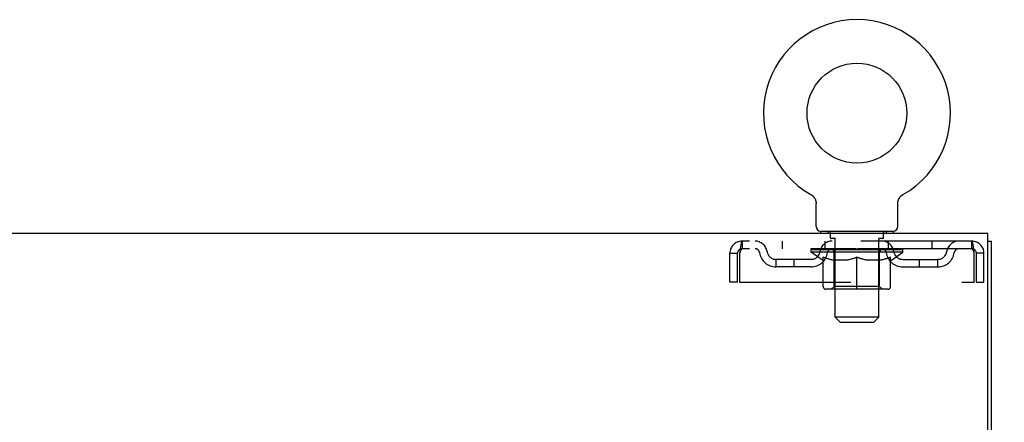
# Model space of a CAD drawing. Header units: inches. Extents: x 0 to 278, y 0 to 180.
# Tile 66 of 76: x 122 to 136, y 132 to 138. Entities that reach past the tile are written whole.
import ezdxf

# ---------------------------------------------------------------- set-up
doc = ezdxf.new("R2010")
doc.units = ezdxf.units.IN
doc.header["$LTSCALE"] = 15.310625
doc.header["$MEASUREMENT"] = 0
doc.linetypes.add('HIDDEN', pattern=[0.2, 0.1, -0.1])
doc.layers.get('0').update_dxf_attribs({"linetype": 'CONTINUOUS'})
doc.layers.add('DEFAULT_2', color=8, linetype='HIDDEN')
doc.layers.add('DIMENSIONS', color=7, linetype='CONTINUOUS')
doc.styles.get("Standard").update_dxf_attribs({"font": 'arial.ttf'})
doc.dimstyles.new('DIMSTYLE_1', dxfattribs={"dimtxt": 1.228125, "dimasz": 1.6375, "dimexe": 0.09, "dimexo": 0.07, "dimgap": 0.0375, "dimtad": 0, "dimtih": 1, "dimtoh": 1, "dimzin": 4, "dimdsep": 46, "dimtxsty": 'Standard', "dimblk": '_FILLED', "dimblk1": '_FILLED', "dimblk2": '_FILLED', "dimcen": 0.09, "dimadec": 3, "dimazin": 1, "dimtfac": 1, "dimtdec": 3, "dimtofl": 0, "dimtmove": 0, "dimatfit": 3, "dimldrblk": '_FILLED', "dimfxl": 0, "dimtolj": 1, "dimtzin": 4, "dimarcsym": 0})

# ---------------------------------------------------------------- blocks, each defined once
blk = doc.blocks.new('_FILLED')
at = {"color": 0, "linetype": 'ByBlock'}
blk.add_solid([(0, 0), (-1, 0.2), (-1, -0.2)], dxfattribs=at)
blk = doc.blocks.new('*D10')
at = {"layer": 'DIMENSIONS', "color": 2, "linetype": 'Continuous'}
for p, q in [((136.481, 134.826), (139.992, 134.826)), ((138.518, 134.826), (138.518, 126.866)), ((138.518, 116.451), (138.518, 124.41)), ((135.093, 116.451), (139.992, 116.451))]:
    blk.add_line(p, q, dxfattribs=at)
at = {"layer": 'DIMENSIONS', "color": 2, "linetype": 'Continuous', "xscale": 1.6375, "yscale": 1.6375, "zscale": 1.6375}
for p, rotation in [((138.518, 134.826), 90), ((138.518, 116.451), 270)]:
    blk.add_blockref('_FILLED', p, dxfattribs=dict(at, rotation=rotation))
at = {"layer": 'DIMENSIONS', "color": 2, "linetype": 'Continuous', "insert": (138.518, 126.252), "char_height": 1.2281, "width": 4.29159, "attachment_point": 2, "line_spacing_factor": 0.9}
blk.add_mtext('18.38', dxfattribs=at)

msp = doc.modelspace()

# ---------------------------------------------------------------- linework, layer by layer
at = {"color": 7, "linetype": 'Continuous'}
for p, q in [((132.958, 135.364), (132.958, 135.364)), ((132.958, 135.364), (132.962, 135.361)), ((132.959, 135.363), (132.96, 135.362)), ((132.962, 135.361), (132.966, 135.359)), ((132.966, 135.359), (132.97, 135.356)), ((132.97, 135.356), (132.974, 135.353)), ((132.974, 135.353), (132.978, 135.349)), ((132.978, 135.35), (132.982, 135.346)), ((132.982, 135.346), (132.986, 135.343)), ((132.986, 135.343), (132.99, 135.339)), ((132.989, 135.339), (132.993, 135.335)), ((132.993, 135.336), (132.996, 135.332)), ((132.996, 135.332), (133, 135.328)), ((132.999, 135.328), (133.003, 135.324)), ((133.003, 135.324), (133.006, 135.319)), ((133.005, 135.32), (133.008, 135.315)), ((133.008, 135.315), (133.011, 135.311)), ((133.011, 135.311), (133.013, 135.306)), ((133.013, 135.307), (133.016, 135.302)), ((133.016, 135.302), (133.018, 135.297)), ((133.018, 135.297), (133.02, 135.293)), ((133.02, 135.293), (133.022, 135.288)), ((133.022, 135.288), (133.023, 135.283)), ((133.023, 135.283), (133.025, 135.278)), ((133.025, 135.278), (133.026, 135.273)), ((133.026, 135.273), (133.027, 135.268)), ((133.027, 135.268), (133.028, 135.263)), ((133.028, 135.263), (133.029, 135.258)), ((133.029, 135.258), (133.03, 135.253)), ((134.156, 135.253), (134.157, 135.258)), ((134.156, 135.248), (134.156, 135.253)), ((134.157, 135.263), (134.158, 135.268)), ((134.157, 135.258), (134.157, 135.263)), ((134.158, 135.268), (134.16, 135.273)), ((134.16, 135.273), (134.161, 135.278)), ((134.161, 135.278), (134.162, 135.283)), ((134.162, 135.283), (134.164, 135.288)), ((134.164, 135.288), (134.166, 135.293)), ((134.168, 135.297), (134.17, 135.302)), ((134.17, 135.302), (134.172, 135.307)), ((134.172, 135.306), (134.175, 135.311)), ((134.175, 135.311), (134.177, 135.315)), ((134.177, 135.315), (134.18, 135.32)), ((134.18, 135.319), (134.183, 135.324)), ((134.183, 135.324), (134.186, 135.328)), ((134.186, 135.328), (134.189, 135.332)), ((134.189, 135.332), (134.193, 135.336)), ((134.196, 135.339), (134.2, 135.343)), ((134.203, 135.346), (134.207, 135.349)), ((134.211, 135.353), (134.215, 135.356)), ((134.215, 135.356), (134.219, 135.359)), ((134.219, 135.359), (134.224, 135.361)), ((134.219, 135.359), (134.221, 135.359)), ((134.224, 135.361), (134.228, 135.364)), ((134.225, 135.362), (134.227, 135.363)), ((133.03, 134.925), (133.03, 135.239)), ((134.155, 135.243), (134.156, 135.248)), ((134.155, 135.243), (134.156, 135.248)), ((134.155, 135.239), (134.155, 135.243)), ((134.155, 134.925), (134.155, 135.239)), ((133.093, 134.856), (133.093, 134.826)), ((134.093, 134.856), (133.093, 134.856)), ((134.093, 134.856), (134.093, 134.826)), ((135.395, 134.722), (135.447, 134.722))]:
    msp.add_line(p, q, dxfattribs=at)
at = {"color": 3, "linetype": 'Continuous'}
for p, q in [((135.395, 134.826), (57.749, 134.826)), ((135.395, 131.49), (135.395, 134.826)), ((135.447, 48.93), (135.447, 134.722))]:
    msp.add_line(p, q, dxfattribs=at)
at = {"color": 7, "linetype": 'Continuous'}
for points in [[(133.03, 135.253), (133.03, 135.248), (133.03, 135.243), (133.03, 135.239)], [(134.166, 135.293), (134.168, 135.297), (134.17, 135.302)], [(134.193, 135.335), (134.196, 135.339), (134.2, 135.343)], [(134.2, 135.343), (134.204, 135.346), (134.207, 135.35)], [(134.207, 135.349), (134.211, 135.353), (134.215, 135.356)]]:
    msp.add_lwpolyline(points, dxfattribs=at)
msp.add_circle((133.593, 136.484), 0.688, dxfattribs=at)
for centre, radius, start, end in [((133.593, 136.484), 1.288, 299.5053, 240.4947), ((133.099, 134.925), 0.069, 180, 265), ((134.086, 134.925), 0.069, 275, 360)]:
    msp.add_arc(centre, radius, start, end, dxfattribs=at)
at = {"layer": 'DEFAULT_2', "color": 8, "linetype": 'HIDDEN'}
for p, q in [((132.957, 135.364), (132.958, 135.364)), ((132.965, 135.359), (132.966, 135.359)), ((134.228, 135.364), (134.228, 135.364)), ((133.19, 134.856), (133.19, 134.826)), ((133.228, 134.766), (133.228, 134.846)), ((133.958, 134.766), (133.958, 134.846)), ((133.996, 134.856), (133.996, 134.826)), ((132.01, 134.722), (132.01, 134.618)), ((135.176, 134.722), (132.01, 134.722)), ((132.562, 134.722), (132.562, 134.618)), ((133.155, 134.618), (133.155, 134.722)), ((133.298, 134.756), (133.238, 134.756)), ((133.293, 133.675), (133.293, 134.746)), ((133.948, 134.756), (133.888, 134.756)), ((133.893, 133.675), (133.893, 134.746)), ((134.03, 134.618), (134.03, 134.722)), ((134.624, 134.722), (134.624, 134.618)), ((135.176, 134.618), (135.176, 134.722)), ((135.176, 134.618), (132.01, 134.618)), ((132.96, 134.571), (132.96, 134.618)), ((132.969, 134.611), (132.969, 134.618)), ((132.978, 134.608), (132.978, 134.611)), ((132.978, 134.608), (134.208, 134.608)), ((132.987, 134.608), (132.987, 134.611)), ((132.988, 134.608), (132.988, 134.611)), ((132.998, 134.611), (132.998, 134.618)), ((133.014, 134.608), (133.014, 134.611)), ((133.016, 134.608), (133.016, 134.611)), ((133.044, 134.611), (133.044, 134.618)), ((133.059, 134.608), (133.059, 134.611)), ((133.062, 134.608), (133.062, 134.611)), ((133.266, 134.611), (133.065, 134.611)), ((133.108, 134.611), (133.108, 134.618)), ((133.109, 134.608), (133.109, 134.611)), ((133.11, 134.608), (133.11, 134.611)), ((133.113, 134.608), (133.113, 134.611)), ((133.12, 134.608), (133.12, 134.611)), ((133.12, 134.608), (133.12, 134.611)), ((133.123, 134.608), (133.123, 134.611)), ((133.127, 134.608), (133.127, 134.612)), ((133.131, 134.608), (133.131, 134.611)), ((133.145, 134.608), (133.145, 134.611)), ((133.163, 134.608), (133.163, 134.611)), ((133.164, 134.608), (133.164, 134.613)), ((133.184, 134.608), (133.184, 134.611)), ((133.186, 134.611), (133.186, 134.618)), ((133.195, 134.608), (133.195, 134.611)), ((133.2, 134.608), (133.2, 134.611)), ((133.209, 134.608), (133.209, 134.611)), ((133.22, 134.608), (133.22, 134.615)), ((133.236, 134.608), (133.236, 134.611)), ((133.239, 134.608), (133.239, 134.611)), ((133.266, 134.608), (133.266, 134.611)), ((133.333, 134.611), (133.271, 134.611)), ((133.276, 134.611), (133.276, 134.618)), ((133.283, 134.608), (133.283, 134.611)), ((133.288, 134.608), (133.288, 134.611)), ((133.294, 134.608), (133.294, 134.616)), ((133.298, 134.608), (133.298, 134.611)), ((133.309, 134.608), (133.309, 134.611)), ((133.333, 134.608), (133.333, 134.611)), ((133.408, 134.611), (133.349, 134.611)), ((133.369, 134.608), (133.369, 134.611)), ((133.376, 134.611), (133.376, 134.618)), ((133.38, 134.608), (133.38, 134.611)), ((133.382, 134.608), (133.382, 134.617)), ((133.385, 134.608), (133.385, 134.611)), ((133.392, 134.608), (133.392, 134.611)), ((133.408, 134.608), (133.408, 134.611)), ((133.488, 134.611), (133.434, 134.611)), ((133.447, 134.608), (133.447, 134.611)), ((133.478, 134.611), (133.593, 134.618)), ((133.483, 134.611), (133.483, 134.618)), ((133.483, 134.611), (133.483, 134.618)), ((133.483, 134.618), (133.483, 134.618)), ((133.483, 134.608), (133.483, 134.611)), ((133.487, 134.608), (133.487, 134.611)), ((133.488, 134.608), (133.488, 134.611)), ((133.489, 134.608), (133.489, 134.611)), ((133.572, 134.611), (133.524, 134.611)), ((133.529, 134.608), (133.529, 134.611)), ((133.572, 134.608), (133.572, 134.611)), ((133.59, 134.611), (133.59, 134.611)), ((133.59, 134.608), (133.59, 134.611)), ((133.59, 134.608), (133.59, 134.611)), ((133.593, 134.611), (133.593, 134.618)), ((133.595, 134.608), (133.595, 134.611)), ((133.595, 134.611), (133.596, 134.611)), ((133.596, 134.608), (133.596, 134.611)), ((133.597, 134.611), (133.662, 134.611)), ((133.614, 134.608), (133.614, 134.611)), ((133.63, 134.611), (133.63, 134.615)), ((133.63, 134.615), (133.707, 134.611)), ((133.651, 134.611), (133.651, 134.614)), ((133.656, 134.608), (133.656, 134.611)), ((133.697, 134.608), (133.697, 134.611)), ((133.697, 134.608), (133.697, 134.611)), ((133.697, 134.611), (133.752, 134.611)), ((133.698, 134.608), (133.698, 134.611)), ((133.702, 134.618), (133.703, 134.618)), ((133.702, 134.611), (133.702, 134.618)), ((133.702, 134.608), (133.702, 134.611)), ((133.703, 134.611), (133.703, 134.618)), ((133.739, 134.608), (133.739, 134.611)), ((133.778, 134.608), (133.778, 134.611)), ((133.778, 134.611), (133.837, 134.611)), ((133.793, 134.608), (133.793, 134.611)), ((133.801, 134.608), (133.801, 134.611)), ((133.803, 134.608), (133.803, 134.617)), ((133.806, 134.608), (133.806, 134.611)), ((133.809, 134.611), (133.809, 134.618)), ((133.817, 134.608), (133.817, 134.611)), ((133.853, 134.608), (133.853, 134.611)), ((133.853, 134.611), (133.915, 134.611)), ((133.877, 134.608), (133.877, 134.611)), ((133.888, 134.608), (133.888, 134.611)), ((133.892, 134.608), (133.892, 134.616)), ((133.898, 134.608), (133.898, 134.611)), ((133.903, 134.608), (133.903, 134.611)), ((133.909, 134.611), (133.909, 134.618)), ((133.92, 134.608), (133.92, 134.611)), ((133.92, 134.611), (134.121, 134.611)), ((133.947, 134.608), (133.947, 134.611)), ((133.95, 134.608), (133.95, 134.611)), ((133.965, 134.608), (133.965, 134.615)), ((133.977, 134.608), (133.977, 134.611)), ((133.986, 134.608), (133.986, 134.611)), ((133.99, 134.608), (133.99, 134.611)), ((134, 134.611), (134, 134.618)), ((134.001, 134.608), (134.001, 134.611)), ((134.022, 134.608), (134.022, 134.613)), ((134.022, 134.608), (134.022, 134.611)), ((134.04, 134.608), (134.04, 134.611)), ((134.055, 134.608), (134.055, 134.611)), ((134.059, 134.608), (134.059, 134.612)), ((134.062, 134.608), (134.062, 134.611)), ((134.066, 134.608), (134.066, 134.611)), ((134.066, 134.608), (134.066, 134.611)), ((134.073, 134.608), (134.073, 134.611)), ((134.076, 134.608), (134.076, 134.611)), ((134.077, 134.608), (134.077, 134.611)), ((134.078, 134.611), (134.078, 134.618)), ((134.124, 134.608), (134.124, 134.611)), ((134.127, 134.608), (134.127, 134.611)), ((134.141, 134.611), (134.141, 134.618)), ((134.17, 134.608), (134.17, 134.611)), ((134.172, 134.608), (134.172, 134.611)), ((134.188, 134.611), (134.188, 134.618)), ((134.198, 134.608), (134.198, 134.611)), ((134.199, 134.608), (134.199, 134.611)), ((134.208, 134.608), (134.208, 134.611)), ((134.216, 134.611), (134.216, 134.618)), ((134.226, 134.571), (134.226, 134.618)), ((131.843, 134.159), (131.843, 134.555)), ((131.843, 134.555), (131.947, 134.555)), ((131.947, 134.159), (131.947, 134.555)), ((131.977, 134.555), (131.977, 134.159)), ((132.478, 134.367), (132.478, 134.471)), ((132.961, 134.471), (132.478, 134.471)), ((132.728, 134.367), (132.728, 134.471)), ((134.226, 134.571), (132.96, 134.571)), ((133.119, 134.459), (132.96, 134.571)), ((133.119, 134.459), (133.129, 134.459)), ((133.129, 134.096), (133.129, 134.503)), ((133.452, 134.459), (133.272, 134.459)), ((133.28, 134.099), (133.28, 134.568)), ((133.593, 134.059), (133.593, 134.503)), ((133.914, 134.459), (133.734, 134.459)), ((133.906, 134.099), (133.906, 134.568)), ((134.056, 134.096), (134.056, 134.503)), ((134.056, 134.459), (134.067, 134.459)), ((134.067, 134.459), (134.226, 134.571)), ((134.224, 134.471), (134.707, 134.471)), ((134.457, 134.367), (134.457, 134.471)), ((134.707, 134.367), (134.707, 134.471)), ((135.209, 134.159), (135.209, 134.555)), ((135.239, 134.159), (135.239, 134.555)), ((135.343, 134.555), (135.239, 134.555)), ((135.343, 134.159), (135.343, 134.555)), ((132.961, 134.367), (132.478, 134.367)), ((134.224, 134.367), (134.707, 134.367)), ((131.947, 134.159), (131.843, 134.159)), ((131.977, 134.159), (135.209, 134.159)), ((134.019, 134.059), (133.166, 134.059)), ((133.28, 134.099), (133.24, 134.059)), ((133.906, 134.099), (133.28, 134.099)), ((133.906, 134.099), (133.945, 134.059)), ((135.239, 134.159), (135.343, 134.159)), ((133.893, 133.675), (133.293, 133.675)), ((133.362, 133.606), (133.293, 133.675)), ((133.824, 133.606), (133.893, 133.675)), ((133.362, 133.606), (133.824, 133.606))]:
    msp.add_line(p, q, dxfattribs=at)
for points in [[(132.01, 134.722), (132.007, 134.721), (132.005, 134.718), (132.003, 134.712), (132, 134.705), (131.998, 134.696), (131.996, 134.685), (131.993, 134.673), (131.991, 134.659), (131.989, 134.644), (131.986, 134.627), (131.984, 134.61), (131.982, 134.592), (131.979, 134.573), (131.977, 134.555)], [(135.209, 134.555), (135.206, 134.573), (135.204, 134.592), (135.202, 134.61), (135.199, 134.627), (135.197, 134.644), (135.195, 134.659), (135.192, 134.673), (135.19, 134.685), (135.188, 134.696), (135.185, 134.705), (135.183, 134.712), (135.181, 134.718), (135.178, 134.721), (135.176, 134.722)], [(132.01, 134.618), (132.007, 134.617), (132.005, 134.616), (132.003, 134.614), (132, 134.611), (131.998, 134.608), (131.996, 134.604), (131.993, 134.599), (131.991, 134.594), (131.989, 134.588), (131.986, 134.582), (131.984, 134.576), (131.982, 134.569), (131.979, 134.562), (131.977, 134.555)], [(135.209, 134.555), (135.206, 134.562), (135.204, 134.569), (135.202, 134.576), (135.199, 134.582), (135.197, 134.588), (135.195, 134.594), (135.192, 134.599), (135.19, 134.604), (135.188, 134.608), (135.185, 134.611), (135.183, 134.614), (135.181, 134.616), (135.178, 134.617), (135.176, 134.618)], [(133.129, 134.503), (133.155, 134.493), (133.181, 134.484), (133.205, 134.476), (133.23, 134.47), (133.255, 134.464), (133.279, 134.459)], [(133.272, 134.459), (133.248, 134.464), (133.225, 134.47), (133.201, 134.476), (133.178, 134.484), (133.154, 134.492), (133.129, 134.502)], [(133.442, 134.459), (133.467, 134.464), (133.492, 134.47), (133.517, 134.476), (133.542, 134.484), (133.567, 134.493), (133.593, 134.503)], [(133.593, 134.501), (133.569, 134.492), (133.545, 134.484), (133.521, 134.476), (133.498, 134.47), (133.475, 134.464), (133.452, 134.459)], [(133.593, 134.503), (133.619, 134.493), (133.644, 134.484), (133.67, 134.476), (133.694, 134.47), (133.719, 134.464), (133.744, 134.459)], [(133.734, 134.459), (133.711, 134.464), (133.688, 134.47), (133.664, 134.476), (133.641, 134.484), (133.617, 134.492), (133.593, 134.501)], [(133.906, 134.459), (133.931, 134.464), (133.956, 134.47), (133.981, 134.476), (134.005, 134.484), (134.031, 134.493), (134.056, 134.503)], [(134.056, 134.502), (134.032, 134.492), (134.008, 134.484), (133.984, 134.476), (133.961, 134.47), (133.937, 134.464), (133.914, 134.459)]]:
    msp.add_lwpolyline(points, dxfattribs=at)
for centre, radius, start, end in [((133.099, 134.925), 0.069, 265, 270), ((133.218, 134.846), 0.01, 0, 90), ((133.968, 134.846), 0.01, 90, 180), ((134.086, 134.925), 0.069, 270, 275), ((132.01, 134.555), 0.167, 90, 180), ((132.189, 134.555), 0.167, 8.0716, 90), ((133.25, 134.555), 0.167, 90, 171.9284), ((133.238, 134.766), 0.01, 180, 270), ((133.283, 134.746), 0.01, 0, 90), ((133.903, 134.746), 0.01, 90, 180), ((133.935, 134.555), 0.167, 8.0716, 90), ((133.948, 134.766), 0.01, 270, 360), ((134.996, 134.555), 0.167, 90, 171.9284), ((135.176, 134.555), 0.167, 0, 90), ((132.01, 134.555), 0.063, 90, 180), ((132.19, 134.555), 0.0625, 7.9863, 90), ((132.478, 134.596), 0.125, 188.0716, 270), ((132.961, 134.596), 0.125, 270, 351.9284), ((133.25, 134.555), 0.0625, 90, 172.0137), ((133.24, 134.568), 0.0398, 0, 90), ((133.945, 134.568), 0.0398, 90, 180), ((133.936, 134.555), 0.0625, 7.9863, 90), ((134.224, 134.596), 0.125, 188.0716, 270), ((134.707, 134.596), 0.125, 270, 351.9284), ((134.996, 134.555), 0.0625, 90, 172.0137), ((135.176, 134.555), 0.063, 0, 90), ((132.478, 134.596), 0.229, 187.9863, 270), ((132.961, 134.596), 0.229, 270, 352.0137), ((134.224, 134.596), 0.229, 187.9863, 270), ((134.707, 134.596), 0.229, 270, 352.0137), ((133.166, 134.096), 0.0371, 180, 270), ((134.019, 134.096), 0.0371, 270, 360)]:
    msp.add_arc(centre, radius, start, end, dxfattribs=at)
for centre, major_axis, ratio, start_param, end_param in [((133.593, 134.618), (0.633, 0.007), 0.05963, 2.96643, 3.140963), ((132.94, 134.606), (0.198, 0), 0.060556, 0.430652, 1.470503), ((133.593, 134.618), (0.633, 0), 0.060556, -3.141593, -2.96706), ((132.94, 134.599), (0.198, 0.002), 0.05963, 1.376596, 1.469874), ((133.593, 134.618), (0.633, 0.013), 0.05688, 2.791345, 2.965878), ((132.915, 134.606), (0.198, 0.002), 0.05963, 0.25549, 1.295341), ((132.984, 134.606), (0.198, -0.002), 0.05963, 0.605815, 1.645666), ((133.593, 134.618), (0.633, -0.007), 0.05963, -2.96643, -2.791898), ((132.984, 134.599), (0.198, 0), 0.060556, 1.551758, 1.645036), ((132.915, 134.599), (0.198, 0.004), 0.05688, 1.20151, 1.294789), ((132.985, 134.601), (0.164, 0.002), 0.05963, 1.065228, 1.614276), ((132.965, 134.601), (0.164, 0.003), 0.05688, 0.890143, 1.43919), ((133.023, 134.601), (0.164, 0), 0.060556, 1.240391, 1.789438), ((133.593, 134.618), (0.633, 0.019), 0.052395, 2.616403, 2.790936), ((132.912, 134.606), (0.198, 0.004), 0.05688, 0.080405, 1.120256), ((133.047, 134.606), (0.198, -0.004), 0.05688, 0.7809, 1.820751), ((133.593, 134.618), (0.633, -0.013), 0.05688, -2.791345, -2.616812), ((133.047, 134.599), (0.198, -0.002), 0.05963, 1.72692, 1.820198), ((132.912, 134.599), (0.198, 0.006), 0.052395, 1.026568, 1.119847), ((132.965, 134.601), (0.164, 0.005), 0.052395, 0.715201, 1.264248), ((133.079, 134.601), (0.164, -0.002), 0.05963, 1.415553, 1.9646), ((133.593, 134.618), (0.633, 0.025), 0.046319, 2.441654, 2.616187), ((133.126, 134.606), (0.198, -0.006), 0.052395, 0.955842, 1.995693), ((132.929, 134.606), (0.198, 0.006), 0.052395, -0.094537, 0.945314), ((133.593, 134.618), (0.633, -0.019), 0.052395, -2.616403, -2.44187), ((133.126, 134.599), (0.198, -0.004), 0.05688, 1.902006, 1.995284), ((132.929, 134.599), (0.198, 0.008), 0.046319, 0.851819, 0.945098), ((132.983, 134.601), (0.164, 0.006), 0.046319, 0.540452, 1.089499), ((133.15, 134.601), (0.164, -0.003), 0.05688, 1.590638, 2.139686), ((133.593, 134.618), (0.633, 0.029), 0.038841, 2.267123, 2.441656), ((133.219, 134.606), (0.198, -0.008), 0.046319, 1.130591, 2.170442), ((132.966, 134.606), (0.198, 0.008), 0.046319, -0.269286, 0.770565), ((133.593, 134.618), (0.633, -0.025), 0.046319, -2.441654, -2.267121), ((133.219, 134.599), (0.198, -0.006), 0.052395, 2.076947, 2.170226), ((132.966, 134.599), (0.198, 0.009), 0.038841, 0.677289, 0.770567), ((133.02, 134.601), (0.164, 0.008), 0.038841, 0.365921, 0.914969), ((133.234, 134.601), (0.164, -0.005), 0.052395, 1.76558, 2.314627), ((133.593, 134.618), (0.633, 0.033), 0.030195, 2.09281, 2.267343), ((133.324, 134.606), (0.198, -0.009), 0.038841, 1.305122, 2.344973), ((133.022, 134.606), (0.198, 0.009), 0.038841, -0.443817, 0.596034), ((133.593, 134.618), (0.633, -0.029), 0.038841, -2.267123, -2.092591), ((133.324, 134.599), (0.198, -0.008), 0.046319, 2.251696, 2.344975), ((133.022, 134.599), (0.198, 0.01), 0.030195, 0.502975, 0.596254), ((133.074, 134.601), (0.164, 0.009), 0.030195, 0.191608, 0.740655), ((133.33, 134.601), (0.164, -0.006), 0.046319, 1.940329, 2.489376), ((133.096, 134.606), (0.198, 0.01), 0.030195, -0.61813, 0.421721), ((133.593, 134.618), (0.633, 0.036), 0.020645, 1.918687, 2.09322), ((133.437, 134.606), (0.198, -0.01), 0.030195, 1.479435, 2.519286), ((133.593, 134.618), (0.633, -0.033), 0.030195, -2.09281, -1.918277), ((133.437, 134.599), (0.198, -0.009), 0.038841, 2.426227, 2.519505), ((133.096, 134.599), (0.198, 0.011), 0.020645, 0.328852, 0.422131), ((133.144, 134.601), (0.164, 0.009), 0.020645, 0.017485, 0.566532), ((133.433, 134.601), (0.164, -0.008), 0.038841, 2.11486, 2.663907), ((133.184, 134.606), (0.198, 0.011), 0.020645, -0.792253, 0.247598), ((133.593, 134.618), (0.633, 0.038), 0.010478, 1.744704, 1.919237), ((133.555, 134.606), (0.198, -0.011), 0.020645, 1.653558, 2.693409), ((133.593, 134.618), (0.633, -0.036), 0.020645, -1.918687, -1.744154), ((133.555, 134.599), (0.198, -0.01), 0.030195, 2.60054, 2.693819), ((133.184, 134.599), (0.198, 0.012), 0.010478, 0.154869, 0.248148), ((133.228, 134.601), (0.164, 0.01), 0.010478, 6.126688, 6.675735), ((133.542, 134.601), (0.164, -0.009), 0.030195, 2.289173, 2.83822), ((133.285, 134.606), (0.198, 0.012), 0.010478, -0.966236, -0.000846), ((133.674, 134.606), (0.198, -0.012), 0.010478, 1.827541, 2.867392), ((133.593, 134.618), (0.633, -0.038), 0.010478, -1.744704, -1.563007), ((133.674, 134.599), (0.198, -0.011), 0.020645, 2.774664, 2.867942), ((133.652, 134.601), (0.164, -0.009), 0.020645, 2.463296, 3.012344), ((133.512, 134.606), (0.198, 0.012), 0.010478, 0.274201, 1.314052), ((133.426, 134.601), (0.164, 0.01), 0.010478, -0.000483, 0.504314), ((133.396, 134.599), (0.198, 0.012), 0.010478, 0.099668, 0.192946), ((133.593, 134.618), (0.633, 0.038), 0.010478, -1.571421, -1.396888), ((133.76, 134.601), (0.164, -0.01), 0.010478, 2.637279, 3.14189), ((133.79, 134.599), (0.198, -0.012), 0.010478, 2.74231, 2.948646), ((133.631, 134.606), (0.198, 0.011), 0.020645, 0.448184, 1.488034), ((133.534, 134.601), (0.164, 0.009), 0.020645, 0.129249, 0.678296), ((133.512, 134.599), (0.198, 0.011), 0.020645, 0.273651, 0.366929), ((133.9, 134.606), (0.198, -0.012), 0.010478, -3.140747, -2.175357), ((133.593, 134.618), (0.633, 0.036), 0.020645, -1.397439, -1.222906), ((133.593, 134.618), (0.633, -0.038), 0.010478, 1.222355, 1.396888), ((133.749, 134.606), (0.198, 0.01), 0.030195, 0.622307, 1.662158), ((133.644, 134.601), (0.164, 0.009), 0.030195, 0.303372, 0.852419), ((133.957, 134.601), (0.164, -0.01), 0.010478, 2.749043, 3.29809), ((134.001, 134.606), (0.198, -0.011), 0.020645, 2.893995, 3.933846), ((133.631, 134.599), (0.198, 0.01), 0.030195, 0.447774, 0.541052), ((134.001, 134.599), (0.198, -0.012), 0.010478, 2.893445, 2.986723), ((133.593, 134.618), (0.633, 0.033), 0.030195, -1.223315, -1.048783), ((133.593, 134.618), (0.633, -0.036), 0.020645, 1.048373, 1.222906), ((133.862, 134.606), (0.198, 0.009), 0.038841, 0.79662, 1.836471), ((133.752, 134.601), (0.164, 0.008), 0.038841, 0.477686, 1.026733), ((134.041, 134.601), (0.164, -0.009), 0.020645, 2.57506, 3.124108), ((134.09, 134.606), (0.198, -0.01), 0.030195, 2.719872, 3.759723), ((133.966, 134.606), (0.198, 0.008), 0.046319, 0.971151, 2.011002), ((133.749, 134.599), (0.198, 0.009), 0.038841, 0.622087, 0.715366), ((134.09, 134.599), (0.198, -0.011), 0.020645, 2.719462, 2.812741), ((133.593, 134.618), (0.633, 0.029), 0.038841, -1.049002, -0.874469), ((133.593, 134.618), (0.633, -0.033), 0.030195, 0.87425, 1.048783), ((133.856, 134.601), (0.164, 0.006), 0.046319, 0.652216, 1.201263), ((134.06, 134.606), (0.198, 0.006), 0.052395, 1.1459, 2.185751), ((134.111, 134.601), (0.164, -0.009), 0.030195, 2.400937, 2.949985), ((134.164, 134.606), (0.198, -0.009), 0.038841, 2.545558, 3.585409), ((133.951, 134.601), (0.164, 0.005), 0.052395, 0.826965, 1.376012), ((133.862, 134.599), (0.198, 0.008), 0.046319, 0.796618, 0.889896), ((134.164, 134.599), (0.198, -0.01), 0.030195, 2.545339, 2.638617), ((134.139, 134.606), (0.198, 0.004), 0.05688, 1.320842, 2.360692), ((133.593, 134.618), (0.633, 0.025), 0.046319, -0.874471, -0.699939), ((133.593, 134.618), (0.633, -0.029), 0.038841, 0.699936, 0.874469), ((134.22, 134.606), (0.198, -0.008), 0.046319, 2.371028, 3.410879), ((134.166, 134.601), (0.164, -0.008), 0.038841, 2.226624, 2.775671), ((134.202, 134.606), (0.198, 0.002), 0.05963, 1.495927, 2.535778), ((134.036, 134.601), (0.164, 0.003), 0.05688, 1.001907, 1.550954), ((134.257, 134.606), (0.198, -0.006), 0.052395, 2.196279, 3.23613), ((134.203, 134.601), (0.164, -0.006), 0.046319, 2.052093, 2.601141), ((133.966, 134.599), (0.198, 0.006), 0.052395, 0.971367, 1.064645), ((134.246, 134.606), (0.198, 0), 0.060556, 1.671089, 2.71094), ((134.22, 134.599), (0.198, -0.009), 0.038841, 2.371026, 2.464304), ((134.274, 134.606), (0.198, -0.004), 0.05688, 2.021337, 3.061188), ((133.593, 134.618), (0.633, 0.019), 0.052395, -0.699723, -0.52519), ((133.593, 134.618), (0.633, -0.025), 0.046319, 0.525406, 0.699939), ((134.27, 134.606), (0.198, -0.002), 0.05963, 1.846251, 2.886102), ((134.107, 134.601), (0.164, 0.002), 0.05963, 1.176993, 1.72604), ((134.221, 134.601), (0.164, -0.005), 0.052395, 1.877344, 2.426392), ((134.162, 134.601), (0.164, 0), 0.060556, 1.352155, 1.901202), ((134.22, 134.601), (0.164, -0.003), 0.05688, 1.702402, 2.25145), ((134.201, 134.601), (0.164, -0.002), 0.05963, 1.527317, 2.076364), ((134.06, 134.599), (0.198, 0.004), 0.05688, 1.146309, 1.239587), ((134.257, 134.599), (0.198, -0.008), 0.046319, 2.196495, 2.289773), ((133.593, 134.618), (0.633, 0.013), 0.05688, -0.524781, -0.350248), ((133.593, 134.618), (0.633, -0.019), 0.052395, 0.350657, 0.52519), ((134.139, 134.599), (0.198, 0.002), 0.05963, 1.321394, 1.414673), ((134.274, 134.599), (0.198, -0.006), 0.052395, 2.021746, 2.115024), ((133.593, 134.618), (0.633, 0.007), 0.05963, -0.349695, -0.175162), ((133.593, 134.618), (0.633, -0.013), 0.05688, 0.175715, 0.350248), ((134.202, 134.599), (0.198, 0), 0.060556, 1.496556, 1.589835), ((134.27, 134.599), (0.198, -0.004), 0.05688, 1.846804, 1.940083), ((134.246, 134.599), (0.198, -0.002), 0.05963, 1.671719, 1.764997), ((133.593, 134.618), (0.633, 0), 0.060556, -0.174533, 0), ((133.593, 134.618), (0.633, -0.007), 0.05963, 0.000629, 0.175162)]:
    msp.add_ellipse(centre, major_axis=major_axis, ratio=ratio, start_param=start_param, end_param=end_param, dxfattribs=at)

# ---------------------------------------------------------------- dimensions: what is measured, and where the dimension line sits
at = {"layer": 'DIMENSIONS', "color": 2, "linetype": 'Continuous'}
dim = msp.add_linear_dim(base=(138.517868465, 116.450732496), p1=(136.411054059, 134.825732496), p2=(135.023054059, 116.450732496), angle=270, dimstyle='DIMSTYLE_1', dxfattribs=at)
dim.commit()
dim.dimension.update_dxf_attribs({"geometry": '*D10', "text_midpoint": (138.567765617, 125.631379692), "dimtype": 160})

doc.saveas('drawing.dxf')
